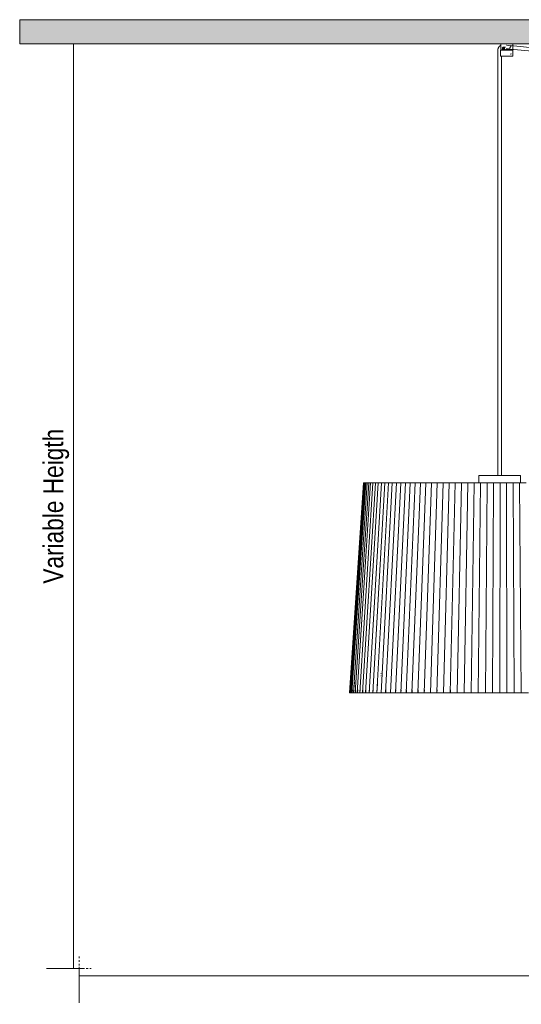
# Model space of a CAD drawing. Header units: millimetres. Extents: x 5395 to 9995, y 397 to 7363.
# Tile 1 of 8: x 5395 to 6232, y 397 to 2041. Entities that reach past the tile are written whole.
import ezdxf

# ---------------------------------------------------------------- set-up
doc = ezdxf.new("R2010")
doc.units = ezdxf.units.MM
doc.linetypes.add('Dash', pattern=[6, 3, -3])
doc.layers.add('A-ANNO-DIMS', color=7, linetype='Dash', lineweight=9, true_color=0xd2d2d2)
for name, color, linetype, lineweight in [('A-ANNO-DIMS-15', 7, 'Continuous', 9), ('A-CLNG', 7, 'Continuous', 9), ('E-LITE-EQPM', 7, 'Continuous', 20)]:
    doc.layers.add(name, color=color, linetype=linetype, lineweight=lineweight)
doc.styles.add('Arial Narrow', font='ARIALN.TTF', dxfattribs={"height": 33})
doc.dimstyles.new('FARO_-_2_2mm_Arial_Narrow_mm_Inch_Left', dxfattribs={"dimscale": 304.8, "dimtxt": 33.773222, "dimasz": 0, "dimexe": 0.147638, "dimexo": 0.0625, "dimgap": 0.024606, "dimtad": 1, "dimdec": 0, "dimzin": 0, "dimdsep": 46, "dimtxsty": 'Arial Narrow', "dimblk1": 'NONE', "dimblk2": 'NONE', "dimsah": 1, "dimcen": 0.09, "dimadec": 0, "dimazin": 0, "dimtfac": 1, "dimtdec": 4, "dimtix": 1, "dimtmove": 0, "dimatfit": 3, "dimfxl": 0.049213, "dimfxlon": 1, "dimtvp": 1, "dimtolj": 1, "dimtzin": 0, "dimarcsym": 2})

# ---------------------------------------------------------------- blocks, each defined once
blk = doc.blocks.new('64314-3L   _Suspended_tensor - 64314-44-3L SAMBA Black_ribbon beige pendant lamp ø450-3L-719562-Alzado_PDF')
at = {"layer": 'E-LITE-EQPM', "lineweight": 9}
for p, q in [((6192.9, 1989.5), (6192.9, 1983.8)), ((6197.4, 1989.3), (6197.4, 1979.8)), ((6197.7, 2000), (6197.7, 1990)), ((6197.8, 1992.7), (6197.8, 1990)), ((6212.9, 1990), (6197.8, 1990)), ((6200.1, 1989.8), (6200.1, 1989.8)), ((6200.6, 1993.3), (6201.9, 1994.4)), ((6201.1, 1991.5), (6200.6, 1993.3)), ((6200.6, 1993.3), (6201.5, 1993.3)), ((6200.8, 1990), (6200.8, 1989.7)), ((6201.9, 1991.5), (6201.1, 1991.5)), ((6202.3, 1994), (6201.5, 1993.3)), ((6201.5, 1993.3), (6202, 1991.5)), ((6202.2, 1989.8), (6201.5, 1989.8)), ((6205.7, 1994.8), (6201.9, 1994.8)), ((6201.9, 1994.4), (6203.1, 1993.3)), ((6202.5, 1991.5), (6201.9, 1991.5)), ((6201.9, 1990.8), (6205.7, 1990.8)), ((6203.1, 1993.3), (6202.6, 1991.5)), ((6203.5, 1991.5), (6203.6, 1991.7)), ((6205.1, 1989.8), (6204.7, 1989.8)), ((6211.1, 1997.6), (6207.3, 1997.9)), ((6207.4, 1992), (6470.8, 1966.2)), ((6471.4, 1972.2), (6208, 1997.9)), ((6209.9, 1989.7), (6209.9, 1990)), ((6214.2, 1989.8), (6212.3, 1989.8)), ((6212.9, 1990), (6212.9, 1992.7)), ((6215.5, 1989.8), (6214.2, 1989.8)), ((6214.6, 1990), (6214.6, 1989.7)), ((6217.7, 1990), (6214.6, 1990)), ((6217.7, 1990), (6217.7, 2000)), ((6217.7, 1991), (6217.7, 1990)), ((6217.7, 1990), (6217.7, 1990)), ((6218, 1979.8), (6218, 1989.3)), ((6192.9, 1983.8), (6192.9, 1280)), ((6197.5, 1979.8), (6216.4, 1979.8)), ((6198.9, 1280), (6198.9, 1979.8)), ((6213.6, 1983.2), (6215.5, 1983.8)), ((6216.4, 1979.8), (6218, 1979.8)), ((5968.7, 1267.5), (5945.4, 917.5)), ((5968.9, 1267.5), (5945.5, 917.5)), ((5969.5, 1267.5), (5946.3, 917.5)), ((5970.7, 1267.5), (5947.5, 917.5)), ((5972.4, 1267.5), (5949.4, 917.5)), ((5974.7, 1267.5), (5951.8, 917.5)), ((5977.4, 1267.5), (5954.8, 917.5)), ((5980.6, 1267.5), (5958.3, 917.5)), ((5984.4, 1267.5), (5962.4, 917.5)), ((5988.6, 1267.5), (5967.1, 917.5)), ((5968.9, 1267.5), (5969.3, 1267.5)), ((5969.2, 1267.5), (5969.5, 1267.5)), ((5969.5, 1267.5), (5969.9, 1267.5)), ((5969.9, 1267.5), (5970.7, 1267.5)), ((5970.7, 1267.5), (5971.1, 1267.5)), ((5971, 1267.5), (5972.4, 1267.5)), ((5993.3, 1267.5), (5972.2, 917.5)), ((5972.4, 1267.5), (5972.8, 1267.5)), ((5972.8, 1267.5), (5974.7, 1267.5)), ((5973.4, 1267.5), (5973.6, 1267.5)), ((5974.7, 1267.5), (5975.1, 1267.5)), ((5975.1, 1267.5), (5977.4, 1267.5)), ((5975.8, 1267.5), (5976, 1267.5)), ((5977.4, 1267.5), (5977.8, 1267.5)), ((5977.8, 1267.5), (5980.6, 1267.5)), ((5998.5, 1267.5), (5977.9, 917.5)), ((5978.8, 1267.5), (5979, 1267.5)), ((5980.6, 1267.5), (5981, 1267.5)), ((5981, 1267.5), (5984.4, 1267.5)), ((5982.3, 1267.5), (5982.4, 1267.5)), ((6004.1, 1267.5), (5984.1, 917.5)), ((5984.4, 1267.5), (5984.7, 1267.5)), ((5984.7, 1267.5), (5988.6, 1267.5)), ((5986.2, 1267.5), (5986.4, 1267.5)), ((5988.6, 1267.5), (5989, 1267.5)), ((5989, 1267.5), (5993.3, 1267.5)), ((5990.6, 1267.5), (5990.8, 1267.5)), ((6010.2, 1267.5), (5990.7, 917.5)), ((5993.3, 1267.5), (5993.7, 1267.5)), ((5993.7, 1267.5), (5998.5, 1267.5)), ((5995.6, 1267.5), (5995.7, 1267.5)), ((6016.6, 1267.5), (5997.9, 917.5)), ((5998.5, 1267.5), (5998.8, 1267.5)), ((5998.8, 1267.5), (6004.1, 1267.5)), ((6004.1, 1267.5), (6004.4, 1267.5)), ((6004.4, 1267.5), (6010.2, 1267.5)), ((6023.6, 1267.5), (6005.5, 917.5)), ((6010.2, 1267.5), (6010.5, 1267.5)), ((6010.5, 1267.5), (6016.6, 1267.5)), ((6030.9, 1267.5), (6013.5, 917.5)), ((6016.6, 1267.5), (6017, 1267.5)), ((6017, 1267.5), (6023.6, 1267.5)), ((6038.5, 1267.5), (6021.9, 917.5)), ((6023.6, 1267.5), (6023.9, 1267.5)), ((6023.9, 1267.5), (6030.9, 1267.5)), ((6046.6, 1267.5), (6030.8, 917.5)), ((6030.9, 1267.5), (6031.1, 1267.5)), ((6031.1, 1267.5), (6038.5, 1267.5)), ((6038.5, 1267.5), (6038.8, 1267.5)), ((6038.8, 1267.5), (6046.6, 1267.5)), ((6055, 1267.5), (6040, 917.5)), ((6046.6, 1267.5), (6046.8, 1267.5)), ((6046.8, 1267.5), (6055, 1267.5)), ((6063.7, 1267.5), (6049.6, 917.5)), ((6055, 1267.5), (6055.2, 1267.5)), ((6055.2, 1267.5), (6063.7, 1267.5)), ((6072.7, 1267.5), (6059.5, 917.5)), ((6063.7, 1267.5), (6063.9, 1267.5)), ((6063.9, 1267.5), (6072.7, 1267.5)), ((6082, 1267.5), (6069.8, 917.5)), ((6072.7, 1267.5), (6072.9, 1267.5)), ((6072.9, 1267.5), (6082, 1267.5)), ((6091.6, 1267.5), (6080.3, 917.5)), ((6082, 1267.5), (6082.2, 1267.5)), ((6082.2, 1267.5), (6091.6, 1267.5)), ((6101.4, 1267.5), (6091.1, 917.5)), ((6091.6, 1267.5), (6091.8, 1267.5)), ((6091.8, 1267.5), (6101.4, 1267.5)), ((6101.4, 1267.5), (6111.4, 1267.5)), ((6111.4, 1267.5), (6102.2, 917.5)), ((6111.4, 1267.5), (6121.6, 1267.5)), ((6121.6, 1267.5), (6113.4, 917.5)), ((6121.6, 1267.5), (6132, 1267.5)), ((6132, 1267.5), (6124.9, 917.5)), ((6132, 1267.5), (6142.6, 1267.5)), ((6142.6, 1267.5), (6136.5, 917.5)), ((6142.6, 1267.5), (6153.2, 1267.5)), ((6153.2, 1267.5), (6148.2, 917.5)), ((6153.2, 1267.5), (6164, 1267.5)), ((6164, 1267.5), (6160.1, 917.5)), ((6160.9, 1279.1), (6160.9, 1267.5)), ((6164, 1267.5), (6174.8, 1267.5)), ((6174.8, 1267.5), (6172, 917.5)), ((6174.8, 1267.5), (6185.7, 1267.5)), ((6185.7, 1267.5), (6184, 917.5)), ((6185.7, 1267.5), (6196.6, 1267.5)), ((6196.6, 1267.5), (6196.1, 917.5)), ((6196.6, 1267.5), (6207.5, 1267.5)), ((6207.5, 1267.5), (6218.4, 1267.5)), ((6207.5, 1267.5), (6208.1, 917.5)), ((6218.4, 1267.5), (6229.2, 1267.5)), ((6218.4, 1267.5), (6220.1, 917.5)), ((6229.2, 1267.5), (6240, 1267.5)), ((6229.2, 1267.5), (6232, 917.5)), ((6230.9, 1267.5), (6230.9, 1279.1)), ((5998.4, 949.5), (5998, 949.5)), ((5998.2, 945.5), (5998, 945.5)), ((5998, 945.5), (5998.3, 945.5)), ((5946.2, 922), (5945.9, 917.5)), ((5947, 922), (5946.7, 917.5)), ((5948.2, 922), (5947.9, 917.5)), ((5950.1, 922), (5949.8, 917.5)), ((5953.4, 935.2), (5952.2, 917.5)), ((5955.5, 922), (5955.2, 917.5)), ((5959, 922), (5958.7, 917.5)), ((5963.1, 922), (5962.8, 917.5)), ((5967.7, 922), (5967.4, 917.5)), ((5972.8, 922), (5972.6, 917.5)), ((5978.5, 922), (5978.2, 917.5)), ((5984.7, 922), (5984.4, 917.5)), ((5991.8, 932.1), (5991.1, 917.5)), ((5998.4, 922), (5998.2, 917.5)), ((6006, 922), (6005.8, 917.5)), ((6014, 922), (6013.8, 917.5)), ((6022.4, 922), (6022.2, 917.5)), ((6031.3, 922), (6031.1, 917.5)), ((6040.5, 922), (6040.3, 917.5)), ((6050, 922), (6049.9, 917.5)), ((6059.9, 922), (6059.8, 917.5)), ((6070.2, 922), (6070, 917.5)), ((6080.7, 922), (6080.5, 917.5)), ((6091.4, 922), (6091.3, 917.5)), ((6102.4, 922), (6102.3, 917.5)), ((6113.7, 922), (6113.6, 917.5)), ((6125.1, 922), (6125, 917.5)), ((6136.7, 922), (6136.6, 917.5)), ((6148.4, 922), (6148.3, 917.5)), ((6160.2, 922), (6160.2, 917.5)), ((5945.9, 917.5), (5945.5, 917.5)), ((5946.3, 917.5), (5945.9, 917.5)), ((5947.6, 917.4), (5946.3, 917.5)), ((5947.5, 917.5), (5946.7, 917.5)), ((5946.7, 917.5), (5947.6, 917.4)), ((5948.9, 917.4), (5947.5, 917.5)), ((5949, 917.3), (5947.6, 917.4)), ((5949.4, 917.5), (5947.9, 917.5)), ((5947.9, 917.5), (5948.9, 917.4)), ((5947.9, 917.3), (5949, 917.3)), ((5948.6, 917.3), (5949.9, 917.3)), ((5948.9, 917.3), (5948.6, 917.3)), ((5950.3, 917.3), (5948.9, 917.4)), ((5949.3, 917.3), (5949, 917.3)), ((5950.8, 917.4), (5949.4, 917.5)), ((5949.9, 917.3), (5949.7, 917.3)), ((5951.8, 917.5), (5949.8, 917.5)), ((5949.8, 917.5), (5950.8, 917.4)), ((5949.9, 917.3), (5951.7, 917.3)), ((5952.2, 917.3), (5950.8, 917.4)), ((5951.2, 917.3), (5951, 917.3)), ((5953.2, 917.4), (5951.8, 917.5)), ((5954.8, 917.5), (5952.2, 917.5)), ((5952.2, 917.5), (5953.2, 917.4)), ((5952.2, 917.3), (5954.1, 917.3)), ((5953.2, 917.4), (5953.4, 917.4)), ((5954.6, 917.3), (5953.2, 917.4)), ((5954.6, 917.3), (5957.1, 917.3)), ((5956.2, 917.4), (5954.8, 917.5)), ((5958.3, 917.5), (5955.2, 917.5)), ((5955.2, 917.5), (5956.1, 917.4)), ((5956.1, 917.3), (5955.9, 917.3)), ((5957.5, 917.3), (5956.2, 917.4)), ((5957.5, 917.3), (5960.6, 917.3)), ((5959.7, 917.4), (5958.3, 917.5)), ((5962.4, 917.5), (5958.7, 917.5)), ((5958.7, 917.5), (5959.7, 917.4)), ((5959.3, 917.3), (5959.1, 917.3)), ((5961, 917.3), (5959.7, 917.4)), ((5961, 917.3), (5964.7, 917.3)), ((5963.7, 917.4), (5962.4, 917.5)), ((5967.1, 917.5), (5962.8, 917.5)), ((5963, 917.5), (5963.7, 917.4)), ((5965.1, 917.3), (5963.7, 917.4)), ((5965.1, 917.3), (5969.2, 917.3)), ((5968.4, 917.4), (5967.1, 917.5)), ((5972.2, 917.5), (5967.4, 917.5)), ((5967.4, 917.5), (5968.3, 917.4)), ((5969.6, 917.3), (5968.4, 917.4)), ((5969.6, 917.3), (5974.3, 917.3)), ((5973.5, 917.4), (5972.2, 917.5)), ((5977.9, 917.5), (5972.6, 917.5)), ((5972.6, 917.5), (5973.5, 917.4)), ((5974.7, 917.3), (5973.5, 917.4)), ((5974.7, 917.3), (5980, 917.3)), ((5979.1, 917.4), (5977.9, 917.5)), ((5984.1, 917.5), (5978.2, 917.5)), ((5978.2, 917.5), (5979.1, 917.4)), ((5980.4, 917.3), (5979.1, 917.4)), ((5980.4, 917.3), (5986.1, 917.3)), ((5985.3, 917.4), (5984.1, 917.5)), ((5990.7, 917.5), (5984.4, 917.5)), ((5984.4, 917.5), (5985.2, 917.4)), ((5986.5, 917.3), (5985.3, 917.4)), ((5986.5, 917.3), (5992.7, 917.3)), ((5991.9, 917.4), (5990.7, 917.5)), ((5997.9, 917.5), (5991.1, 917.5)), ((5991.1, 917.5), (5991.9, 917.4)), ((5993.1, 917.3), (5991.9, 917.4)), ((5993.1, 917.3), (5999.7, 917.3)), ((5999, 917.4), (5997.9, 917.5)), ((6005.5, 917.5), (5998.2, 917.5)), ((5998.2, 917.5), (5999, 917.4)), ((6000.1, 917.3), (5999, 917.4)), ((6000.1, 917.3), (6007.3, 917.3)), ((6006.5, 917.4), (6005.5, 917.5)), ((6013.5, 917.5), (6005.8, 917.5)), ((6007.6, 917.3), (6006.5, 917.4)), ((6007.6, 917.3), (6015.2, 917.3)), ((6014.5, 917.4), (6013.5, 917.5)), ((6021.9, 917.5), (6013.8, 917.5)), ((6015.6, 917.3), (6014.5, 917.4)), ((6015.6, 917.3), (6023.6, 917.3)), ((6022.9, 917.4), (6021.9, 917.5)), ((6030.8, 917.5), (6022.2, 917.5)), ((6023.9, 917.3), (6022.9, 917.4)), ((6023.9, 917.3), (6032.3, 917.3)), ((6031.7, 917.4), (6030.8, 917.5)), ((6040, 917.5), (6031.1, 917.5)), ((6032.7, 917.3), (6031.7, 917.4)), ((6032.7, 917.3), (6041.5, 917.3)), ((6040.9, 917.4), (6040, 917.5)), ((6049.6, 917.5), (6040.3, 917.5)), ((6041.8, 917.3), (6040.9, 917.4)), ((6041.8, 917.3), (6051, 917.3)), ((6050.5, 917.4), (6049.6, 917.5)), ((6059.5, 917.5), (6049.9, 917.5)), ((6051.3, 917.3), (6050.5, 917.4)), ((6051.3, 917.3), (6060.8, 917.3)), ((6060.3, 917.4), (6059.5, 917.5)), ((6069.8, 917.5), (6059.8, 917.5)), ((6061.1, 917.3), (6060.3, 917.4)), ((6061.1, 917.3), (6071, 917.3)), ((6070.5, 917.4), (6069.8, 917.5)), ((6080.3, 917.5), (6070, 917.5)), ((6071.3, 917.3), (6070.5, 917.4)), ((6071.3, 917.3), (6081.4, 917.3)), ((6081, 917.4), (6080.3, 917.5)), ((6091.1, 917.5), (6080.5, 917.5)), ((6081.7, 917.3), (6081, 917.4)), ((6081.7, 917.3), (6092.1, 917.3)), ((6091.7, 917.4), (6091.1, 917.5)), ((6102.2, 917.5), (6091.3, 917.5)), ((6092.4, 917.3), (6091.7, 917.4)), ((6092.4, 917.3), (6103, 917.3)), ((6102.7, 917.4), (6102.2, 917.5)), ((6113.4, 917.5), (6102.3, 917.5)), ((6103.3, 917.3), (6102.7, 917.4)), ((6103.3, 917.3), (6114.2, 917.3)), ((6113.9, 917.4), (6113.4, 917.5)), ((6124.9, 917.5), (6113.6, 917.5)), ((6114.4, 917.3), (6113.9, 917.4)), ((6114.4, 917.3), (6125.5, 917.3)), ((6125.3, 917.4), (6124.9, 917.5)), ((6136.5, 917.5), (6125, 917.5)), ((6125.7, 917.3), (6125.3, 917.4)), ((6125.7, 917.3), (6137, 917.3)), ((6136.9, 917.4), (6136.5, 917.5)), ((6148.2, 917.5), (6136.6, 917.5)), ((6137.2, 917.3), (6136.9, 917.4)), ((6137.2, 917.3), (6148.7, 917.3)), ((6148.5, 917.4), (6148.2, 917.5)), ((6160.1, 917.5), (6148.3, 917.5)), ((6148.8, 917.3), (6148.5, 917.4)), ((6148.8, 917.3), (6160.4, 917.3)), ((6160.3, 917.4), (6160.1, 917.5)), ((6172, 917.5), (6160.2, 917.5)), ((6160.6, 917.3), (6160.3, 917.4)), ((6160.6, 917.3), (6172.2, 917.3)), ((6172.2, 917.4), (6172, 917.5)), ((6172.1, 920), (6172.1, 917.5)), ((6184, 917.5), (6172.1, 917.5)), ((6172.4, 917.3), (6172.2, 917.4)), ((6172.4, 917.3), (6184.1, 917.3)), ((6184.1, 917.4), (6184, 917.5)), ((6196.1, 917.5), (6184.1, 917.5)), ((6184.2, 917.3), (6184.1, 917.4)), ((6184.2, 917.3), (6196, 917.3)), ((6196.1, 917.4), (6196, 917.3)), ((6208.1, 917.5), (6196.1, 917.5)), ((6196.1, 917.3), (6196.1, 917.4)), ((6196.1, 917.3), (6207.9, 917.3)), ((6208, 917.4), (6207.9, 917.3)), ((6208.1, 917.5), (6208, 917.4)), ((6208, 917.3), (6219.8, 917.3)), ((6220.1, 917.5), (6208.1, 917.5)), ((6219.9, 917.4), (6219.8, 917.3)), ((6220.1, 917.5), (6219.9, 917.4)), ((6219.9, 917.3), (6231.6, 917.3)), ((6232, 917.5), (6220.1, 917.5)), ((6231.8, 917.4), (6231.6, 917.3)), ((6231.7, 917.3), (6243.4, 917.3)), ((6232, 917.5), (6231.8, 917.4)), ((6231.8, 917.4), (6232, 917.5)), ((6243.9, 917.5), (6232, 917.5))]:
    blk.add_line(p, q, dxfattribs=at)
at = {"layer": 'E-LITE-EQPM', "lineweight": 9, "flags": 128}
for points in [[(6198, 1997.9), (6197.7, 1997.8), (6197.4, 1997.6), (6197.1, 1997.5), (6196.8, 1997.3), (6196.6, 1997.1), (6196.3, 1996.9), (6196, 1996.6), (6195.8, 1996.4), (6195.5, 1996.2), (6195.3, 1995.9), (6195.1, 1995.7), (6194.8, 1995.4), (6194.6, 1995.1), (6194.5, 1994.9), (6194.3, 1994.6), (6194.1, 1994.3), (6193.9, 1994), (6193.8, 1993.7), (6193.7, 1993.4), (6193.5, 1993), (6193.4, 1992.7), (6193.3, 1992.4), (6193.2, 1992.1), (6193.1, 1991.7), (6193.1, 1991.4), (6193, 1991.1), (6193, 1990.7), (6192.9, 1990.4), (6192.9, 1990), (6192.9, 1989.7), (6192.9, 1989.5)], [(6197.4, 1989.3), (6197.4, 1989.3), (6197.4, 1989.3), (6197.4, 1989.3), (6197.5, 1989.3), (6197.5, 1989.4), (6197.5, 1989.4), (6197.5, 1989.4), (6197.5, 1989.4), (6197.5, 1989.4), (6197.5, 1989.5), (6197.5, 1989.5), (6197.5, 1989.5), (6197.5, 1989.5), (6197.5, 1989.5), (6197.5, 1989.6), (6197.5, 1989.6), (6197.6, 1989.6), (6197.6, 1989.6), (6197.6, 1989.6), (6197.6, 1989.6), (6197.6, 1989.6), (6197.6, 1989.7), (6197.6, 1989.7), (6197.7, 1989.7), (6197.7, 1989.7), (6197.7, 1989.7), (6197.7, 1989.7), (6197.7, 1989.7), (6197.7, 1989.7), (6197.8, 1989.7), (6197.8, 1989.7), (6197.8, 1989.8), (6197.8, 1989.8), (6197.8, 1989.8), (6197.9, 1989.8), (6197.9, 1989.8), (6197.9, 1989.8), (6197.9, 1989.8), (6197.9, 1989.8), (6198, 1989.8)], [(6215.9, 1989.8), (6215.7, 1989.8), (6215.5, 1989.8), (6215.2, 1989.8), (6215, 1989.8), (6214.7, 1989.8), (6214.4, 1989.8), (6214.1, 1989.8), (6213.8, 1989.8), (6213.5, 1989.8), (6213.2, 1989.8), (6212.9, 1989.8), (6212.5, 1989.8), (6212.2, 1989.8), (6211.8, 1989.8), (6211.5, 1989.8), (6211.1, 1989.8), (6210.7, 1989.8), (6210.4, 1989.8), (6210, 1989.8), (6209.6, 1989.8), (6209.2, 1989.8), (6208.8, 1989.8), (6208.4, 1989.8), (6208, 1989.8), (6207.7, 1989.8), (6207.3, 1989.8), (6206.9, 1989.8), (6206.5, 1989.8), (6206.1, 1989.8), (6205.7, 1989.8), (6205.3, 1989.8), (6205, 1989.8), (6204.6, 1989.8), (6204.2, 1989.8), (6203.9, 1989.8), (6203.5, 1989.8), (6203.1, 1989.8), (6202.8, 1989.8), (6202.5, 1989.8), (6202.1, 1989.8), (6201.8, 1989.8), (6201.5, 1989.8), (6201.2, 1989.8), (6200.9, 1989.8), (6200.7, 1989.8), (6200.4, 1989.8), (6200.1, 1989.8), (6199.9, 1989.8), (6199.7, 1989.8), (6199.5, 1989.8), (6199.3, 1989.8), (6199.1, 1989.8), (6198.9, 1989.8), (6198.7, 1989.8), (6198.6, 1989.8), (6198.5, 1989.8), (6198.3, 1989.8), (6198.2, 1989.8), (6198.2, 1989.8), (6198.1, 1989.8), (6198, 1989.8), (6198, 1989.8), (6198, 1989.8), (6198, 1989.8)], [(6198, 1989.8), (6198, 1989.8), (6198, 1989.8), (6198, 1989.8), (6198.1, 1989.8), (6198.1, 1989.8), (6198.2, 1989.8), (6198.3, 1989.8), (6198.4, 1989.8), (6198.6, 1989.8), (6198.7, 1989.8), (6198.9, 1989.8), (6199.1, 1989.8), (6199.2, 1989.8), (6199.4, 1989.8), (6199.5, 1989.8)], [(6198.9, 1989.6), (6198.9, 1989.8), (6198.9, 1989.9), (6198.9, 1990)], [(6199.5, 1989.8), (6199.8, 1989.8), (6200, 1989.8), (6200.2, 1989.8)], [(6207, 1991.9), (6208.9, 1991.8), (6210.4, 1991.6)], [(6214.6, 1989.8), (6214.8, 1989.8), (6215.1, 1989.8), (6215.3, 1989.8)], [(6215.6, 1989.8), (6215.8, 1989.8), (6216, 1989.8), (6216.2, 1989.8), (6216.4, 1989.8), (6216.6, 1989.8), (6216.7, 1989.8), (6216.9, 1989.8), (6217, 1989.8), (6217.1, 1989.8), (6217.2, 1989.8), (6217.3, 1989.8), (6217.4, 1989.8), (6217.5, 1989.8), (6217.5, 1989.8), (6217.5, 1989.8), (6217.5, 1989.8)], [(6217.5, 1989.8), (6217.5, 1989.8), (6217.5, 1989.8), (6217.5, 1989.8), (6217.4, 1989.8), (6217.3, 1989.8), (6217.2, 1989.8), (6217.1, 1989.8), (6217, 1989.8), (6216.9, 1989.8), (6216.8, 1989.8), (6216.6, 1989.8), (6216.4, 1989.8), (6216.2, 1989.8), (6216, 1989.8), (6215.9, 1989.8)], [(6217.5, 1989.8), (6217.5, 1989.8), (6217.6, 1989.8), (6217.6, 1989.8), (6217.6, 1989.8), (6217.6, 1989.8), (6217.6, 1989.8), (6217.7, 1989.8), (6217.7, 1989.7), (6217.7, 1989.7), (6217.7, 1989.7), (6217.7, 1989.7), (6217.8, 1989.7), (6217.8, 1989.7), (6217.8, 1989.7), (6217.8, 1989.7), (6217.8, 1989.7), (6217.8, 1989.7), (6217.9, 1989.6), (6217.9, 1989.6), (6217.9, 1989.6), (6217.9, 1989.6), (6217.9, 1989.6), (6217.9, 1989.6), (6217.9, 1989.6), (6218, 1989.5), (6218, 1989.5), (6218, 1989.5), (6218, 1989.5), (6218, 1989.5), (6218, 1989.5), (6218, 1989.4), (6218, 1989.4), (6218, 1989.4), (6218, 1989.4), (6218, 1989.4), (6218, 1989.3), (6218, 1989.3), (6218, 1989.3), (6218, 1989.3), (6218, 1989.3)], [(6160.9, 1279.1), (6160.9, 1279.1), (6160.9, 1279.1), (6160.9, 1279.2), (6160.9, 1279.2), (6160.9, 1279.2), (6160.9, 1279.3), (6160.9, 1279.3), (6160.9, 1279.4), (6161, 1279.4), (6161, 1279.4), (6161, 1279.5), (6161, 1279.5), (6161, 1279.5), (6161, 1279.6), (6161.1, 1279.6), (6161.1, 1279.6), (6161.1, 1279.6), (6161.1, 1279.7), (6161.2, 1279.7), (6161.2, 1279.7), (6161.2, 1279.8), (6161.2, 1279.8), (6161.3, 1279.8), (6161.3, 1279.8), (6161.3, 1279.8), (6161.4, 1279.9), (6161.4, 1279.9), (6161.4, 1279.9), (6161.5, 1279.9), (6161.5, 1279.9), (6161.5, 1279.9), (6161.6, 1280), (6161.6, 1280), (6161.6, 1280), (6161.7, 1280), (6161.7, 1280), (6161.8, 1280), (6161.8, 1280), (6161.8, 1280), (6161.8, 1280)], [(6199.2, 1280), (6197.8, 1280), (6196.4, 1280), (6195.1, 1280), (6193.7, 1280), (6192.4, 1280), (6191, 1280), (6189.7, 1280), (6188.3, 1280), (6187, 1280), (6185.7, 1280), (6184.4, 1280), (6183.1, 1280), (6181.9, 1280), (6180.7, 1280), (6179.5, 1280), (6178.3, 1280), (6177.1, 1280), (6176, 1280), (6174.9, 1280), (6173.9, 1280), (6172.8, 1280), (6171.9, 1280), (6170.9, 1280), (6170, 1280), (6169.1, 1280), (6168.3, 1280), (6167.5, 1280), (6166.8, 1280), (6166.1, 1280), (6165.5, 1280), (6164.9, 1280), (6164.4, 1280), (6163.9, 1280), (6163.4, 1280), (6163, 1280), (6162.7, 1280), (6162.4, 1280), (6162.2, 1280), (6162, 1280), (6161.9, 1280), (6161.9, 1280), (6161.8, 1280)], [(6161.8, 1280), (6161.9, 1280), (6161.9, 1280), (6162.1, 1280), (6162.3, 1280), (6162.5, 1280), (6162.8, 1280), (6163.2, 1280), (6163.6, 1280), (6164, 1280), (6164.5, 1280), (6165.1, 1280), (6165.7, 1280), (6166.3, 1280), (6167, 1280), (6167.8, 1280), (6168.6, 1280), (6169.4, 1280), (6170.3, 1280), (6171.2, 1280), (6172.2, 1280), (6173.2, 1280), (6174.2, 1280), (6175.3, 1280), (6176.4, 1280), (6177.5, 1280), (6178.7, 1280), (6179.8, 1280), (6181.1, 1280), (6182.3, 1280), (6183.6, 1280), (6184.8, 1280), (6186.1, 1280), (6187.4, 1280), (6188.8, 1280), (6190.1, 1280), (6191, 1280)], [(6229.9, 1280), (6229.9, 1280), (6229.8, 1280), (6229.7, 1280), (6229.5, 1280), (6229.3, 1280), (6229, 1280), (6228.6, 1280), (6228.2, 1280), (6227.8, 1280), (6227.3, 1280), (6226.7, 1280), (6226.1, 1280), (6225.4, 1280), (6224.7, 1280), (6224, 1280), (6223.2, 1280), (6222.4, 1280), (6221.5, 1280), (6220.6, 1280), (6219.6, 1280), (6218.6, 1280), (6217.6, 1280), (6216.5, 1280), (6215.4, 1280), (6214.3, 1280), (6213.1, 1280), (6211.9, 1280), (6210.7, 1280), (6209.5, 1280), (6208.2, 1280), (6207, 1280), (6205.7, 1280), (6204.3, 1280), (6203, 1280), (6201.7, 1280), (6200.3, 1280), (6199.2, 1280)], [(6200.8, 1280), (6202.1, 1280), (6203.4, 1280), (6204.8, 1280), (6206.1, 1280), (6207.4, 1280), (6208.6, 1280), (6209.9, 1280), (6211.1, 1280), (6212.3, 1280), (6213.5, 1280), (6214.7, 1280), (6215.8, 1280), (6216.9, 1280), (6217.9, 1280), (6218.9, 1280), (6219.9, 1280), (6220.9, 1280), (6221.8, 1280), (6222.6, 1280), (6223.5, 1280), (6224.2, 1280), (6225, 1280), (6225.7, 1280), (6226.3, 1280), (6226.9, 1280), (6227.4, 1280), (6227.9, 1280), (6228.4, 1280), (6228.7, 1280), (6229.1, 1280), (6229.4, 1280), (6229.6, 1280), (6229.7, 1280), (6229.9, 1280), (6229.9, 1280), (6229.9, 1280)], [(6229.9, 1280), (6230, 1280), (6230, 1280), (6230.1, 1280), (6230.1, 1280), (6230.1, 1280), (6230.2, 1280), (6230.2, 1280), (6230.2, 1280), (6230.3, 1279.9), (6230.3, 1279.9), (6230.3, 1279.9), (6230.4, 1279.9), (6230.4, 1279.9), (6230.4, 1279.9), (6230.5, 1279.8), (6230.5, 1279.8), (6230.5, 1279.8), (6230.6, 1279.8), (6230.6, 1279.7), (6230.6, 1279.7), (6230.7, 1279.7), (6230.7, 1279.7), (6230.7, 1279.6), (6230.7, 1279.6), (6230.7, 1279.6), (6230.8, 1279.5), (6230.8, 1279.5), (6230.8, 1279.5), (6230.8, 1279.4), (6230.8, 1279.4), (6230.8, 1279.4), (6230.9, 1279.3), (6230.9, 1279.3), (6230.9, 1279.3), (6230.9, 1279.2), (6230.9, 1279.2), (6230.9, 1279.1), (6230.9, 1279.1), (6230.9, 1279.1), (6230.9, 1279.1)], [(5997.9, 945.5), (5997.8, 945.5), (5997.7, 945.5), (5997.6, 945.5), (5997.6, 945.5), (5997.5, 945.5), (5997.4, 945.5)], [(5997.7, 945.2), (5997.6, 945.3), (5997.5, 945.3), (5997.4, 945.3)], [(5997.5, 949.4), (5997.5, 949.4), (5997.6, 949.4), (5997.7, 949.4), (5997.8, 949.4), (5997.9, 949.5), (5997.9, 949.5)]]:
    blk.add_lwpolyline(points, dxfattribs=at)
at = {"layer": 'E-LITE-EQPM', "lineweight": 9}
for start_param, end_param in [(0, 3.141593), (3.141593, 6.283185)]:
    blk.add_ellipse((6201.9, 1992.8), major_axis=(0, 2), ratio=0.836814, start_param=start_param, end_param=end_param, dxfattribs=at)
for points, knots in [([(6197.8, 1997.1), (6197.8, 1997), (6197.7, 1996.5), (6197.6, 1995.9), (6197.7, 1995.1), (6197.8, 1994.6), (6197.9, 1994.4)], [0.2847439, 0.2847439, 0.2847439, 0.2847439, 0.3333333, 0.4444444, 0.5138889, 0.5833333, 0.5833333, 0.5833333, 0.5833333]), ([(6197.9, 1994.5), (6197.9, 1994.3), (6197.9, 1994.1), (6197.8, 1993.8), (6197.8, 1993.3), (6197.8, 1992.9), (6197.8, 1992.7)], [0.7321429, 0.7321429, 0.7321429, 0.7321429, 0.7857143, 0.8392857, 0.8928571, 1, 1, 1, 1]), ([(6202, 1994.8), (6202.1, 1994.8), (6202.3, 1994.8), (6202.5, 1994.8), (6202.8, 1994.7), (6203.1, 1994.6), (6203.4, 1994.3), (6203.7, 1994), (6204, 1993.5), (6204, 1993.1), (6204, 1992.8)], [0.4444444, 0.4444444, 0.4444444, 0.4444444, 0.5138889, 0.5486111, 0.5833333, 0.6527778, 0.7222222, 0.7916667, 0.8611111, 1, 1, 1, 1]), ([(6204, 1992.8), (6204, 1992.7), (6204, 1992.4), (6203.9, 1992.1), (6203.8, 1991.8), (6203.6, 1991.5), (6203.4, 1991.3), (6203.1, 1991.1), (6202.8, 1990.9), (6202.5, 1990.8), (6202.2, 1990.8), (6202.1, 1990.8), (6202, 1990.8)], [0, 0, 0, 0, 0.0555556, 0.1111111, 0.1666667, 0.2222222, 0.2777778, 0.3333333, 0.3888889, 0.4444444, 0.5138889, 0.5486111, 0.5486111, 0.5486111, 0.5486111]), ([(6212.9, 1992.7), (6212.9, 1993), (6213, 1993.6), (6213.4, 1994.9), (6214.2, 1996), (6214.9, 1996.6), (6215.2, 1996.8)], [0, 0, 0, 0, 0.1428571, 0.2857143, 0.5714286, 0.7857143, 0.7857143, 0.7857143, 0.7857143])]:
    blk.add_open_spline(points, degree=3, knots=knots, dxfattribs=at)
for points in [[(6200.8, 1993.5), (6200.8, 1993.6), (6200.9, 1993.8), (6201, 1994.1), (6201.2, 1994.3), (6201.4, 1994.5), (6201.6, 1994.6), (6201.7, 1994.7)], [(6201.8, 1990.9), (6201.7, 1990.9), (6201.5, 1991), (6201.2, 1991.3), (6201, 1991.6), (6200.9, 1991.8), (6200.8, 1992)]]:
    blk.add_open_spline(points, degree=3, dxfattribs=at)
blk = doc.blocks.new('DIMBLOCK1-Alzado_PDF')
at = {"layer": 'A-ANNO-DIMS-15', "color": 251, "true_color": 0x5b5b5b}
for p, q in [((5494.1, 460.2), (5494.1, 400.2)), ((5494.1, 445.2), (5494.1, 460.2)), ((7694.1, 460.2), (7694.1, 400.2)), ((7694.1, 445.2), (7694.1, 460.2)), ((5494.1, 445.2), (7694.1, 445.2))]:
    blk.add_line(p, q, dxfattribs=at)
at = {"layer": 'A-ANNO-DIMS-15', "color": 0, "insert": (6462, 495.3), "char_height": 33, "width": 317.147, "attachment_point": 1, "line_spacing_factor": 0.974696, "style": 'Arial Narrow'}
blk.add_mtext('Variable Lenght', dxfattribs=at)
blk = doc.blocks.new('_None')
blk = doc.blocks.new('DIMBLOCK2-Alzado_PDF')
at = {"layer": 'A-ANNO-DIMS-15', "color": 251, "true_color": 0x5b5b5b}
for p, q in [((5484.8, 2000), (5439.8, 2000)), ((5484.8, 457.2), (5484.8, 2000)), ((5484.8, 2000), (5499.8, 2000)), ((5499.8, 457.2), (5439.8, 457.2)), ((5484.8, 457.2), (5499.8, 457.2))]:
    blk.add_line(p, q, dxfattribs=at)
at = {"layer": 'A-ANNO-DIMS-15', "color": 0, "insert": (5434.6, 1099.4), "char_height": 33, "width": 310.07, "attachment_point": 1, "rotation": 90, "line_spacing_factor": 0.974696, "style": 'Arial Narrow'}
blk.add_mtext('Variable Heigth', dxfattribs=at)

msp = doc.modelspace()

# ---------------------------------------------------------------- hatches: boundary and pattern name
at = {"layer": 'A-CLNG', "true_color": 0xe8e8e8}
msp.add_hatch(color=254, dxfattribs=at).paths.add_polyline_path([(6595.1, 2000), (7795, 2000), (7795, 2040.5), (5395, 2040.5), (5395, 2000), (6595.1, 2000)], flags=0)

# ---------------------------------------------------------------- linework, layer by layer
at = {"layer": 'A-ANNO-DIMS'}
for p, q in [((5494.1, 477.2), (5494.1, 457.2)), ((5494.1, 457.2), (5514.1, 457.2))]:
    msp.add_line(p, q, dxfattribs=at)
at = {"layer": 'A-CLNG'}
for p, q in [((5395, 2040.5), (7795, 2040.5)), ((5395, 2040.5), (5395, 2000)), ((6584.1, 2000), (5395, 2000))]:
    msp.add_line(p, q, dxfattribs=at)

# ---------------------------------------------------------------- block references
at = {"layer": 'E-LITE-EQPM', "lineweight": 9}
msp.add_blockref('64314-3L   _Suspended_tensor - 64314-44-3L SAMBA Black_ribbon beige pendant lamp ø450-3L-719562-Alzado_PDF', (0, 0), dxfattribs=at)

# ---------------------------------------------------------------- dimensions: what is measured, and where the dimension line sits
at = {"layer": 'A-ANNO-DIMS', "color": 251, "linetype": 'Continuous', "true_color": 0x5b5b5b}
dim = msp.add_linear_dim(base=(5484.8, 2000), p1=(5499.8, 457.2), p2=(5499.8, 2000), angle=90, text='Variable Heigth', dimstyle='FARO_-_2_2mm_Arial_Narrow_mm_Inch_Left', override={"dimpost": '<>', "dimfxl": 1542.84377}, dxfattribs=at)
dim.commit()
dim.dimension.update_dxf_attribs({"geometry": 'DIMBLOCK2-Alzado_PDF', "text_midpoint": (5455.9, 1228.6)})
dim = msp.add_linear_dim(base=(7694.1, 445.2), p1=(5494.1, 460.2), p2=(7694.1, 460.2), text='Variable Lenght', dimstyle='FARO_-_2_2mm_Arial_Narrow_mm_Inch_Left', override={"dimpost": '<>', "dimfxl": 2200.000497}, dxfattribs=at)
dim.commit()
dim.dimension.update_dxf_attribs({"geometry": 'DIMBLOCK1-Alzado_PDF', "text_midpoint": (6594.1, 474)})

doc.saveas('drawing.dxf')
